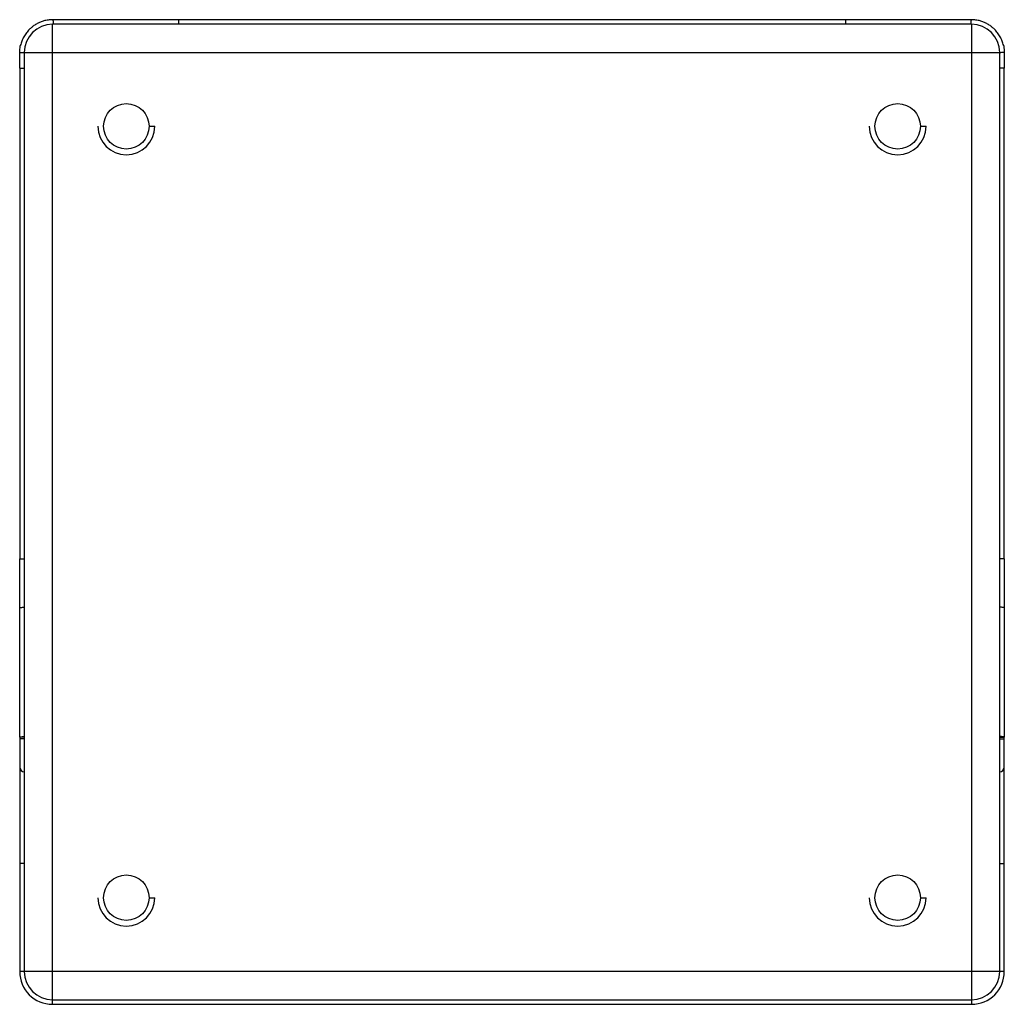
# Paper-space layout '_Bottom' of a CAD drawing. Header units: millimetres. Extents: x -94 to 774, y -94 to 774.
import ezdxf

# ---------------------------------------------------------------- set-up
doc = ezdxf.new("R2010")
doc.units = ezdxf.units.MM

psp = doc.layouts.new('_Bottom')

# ---------------------------------------------------------------- linework, layer by layer
at = {"color": 7, "linetype": 'Continuous', "lineweight": 25}
for p, q in [((634.01, 774), (45.99, 774)), ((45.99, 773.93), (45.99, 773.89)), ((-65, -94), (-65, 770)), ((745, 770), (-65, 770)), ((745, 770), (745, -94)), ((-90, 745), (-90, -65)), ((-90, 745), (770, 745)), ((770, -65), (770, 745)), ((-94, 731.15), (-94, 298.85)), ((774, 298.85), (774, 731.15)), ((20, 680), (25, 680)), ((700, 680), (705, 680)), ((-94, 141.37), (-94, 115)), ((-90, 141.37), (-94, 141.37)), ((-90, 140), (-94, 140)), ((770, 141.37), (774, 141.37)), ((770, 140), (774, 140)), ((774, 115), (774, 141.42)), ((-94, 30), (-94, -65)), ((774, -65), (774, 30)), ((20, 0), (25, 0)), ((700, 0), (705, 0)), ((774, -65), (-94, -65)), ((-65, -90), (745, -90)), ((-65, -94), (745, -94))]:
    psp.add_line(p, q, dxfattribs=at)
for centre in [(0, 680), (680, 680), (0, 0), (680, 0)]:
    psp.add_circle(centre, 20, dxfattribs=at)
for centre, radius, start, end in [((-65, 745), 25, 90, 180), ((745, 745), 25, 0, 90), ((0, 680), 25, 180, 0), ((680, 680), 25, 180, 0), ((-90, 115), 4, 180, 270), ((770, 115), 4, 270, 0), ((0, 0), 25, 180, 0), ((680, 0), 25, 180, 0), ((-65, -65), 29, 180, 270), ((-65, -65), 25, 180, 270), ((745, -65), 29, 270, 0), ((745, -65), 25, 270, 0)]:
    psp.add_arc(centre, radius, start, end, dxfattribs=at)
for points, knots in [([(-64.92, 773.95), (-66.28, 773.9), (-68.87, 773.8), (-72.52, 773.01), (-75.71, 771.94), (-78.67, 770.56), (-81.31, 768.95), (-83.63, 767.17), (-85.9, 765.07), (-88.23, 762.37), (-90.43, 758.91), (-92.22, 755.17), (-92.95, 752.58), (-93.3, 751.32)], [0, 0, 0, 0, 0.104528, 0.19956, 0.28537, 0.362163, 0.449966, 0.521212, 0.585744, 0.68675, 0.792308, 0.898433, 1, 1, 1, 1]), ([(45.99, 773.95), (42.56, 773.95), (36.07, 773.95), (26.87, 773.95), (18.75, 773.95), (12.1, 773.95), (6.79, 773.95), (2.68, 773.95), (-0.95, 773.95), (-4.98, 773.95), (-10.01, 773.95), (-16.44, 773.95), (-23.99, 773.95), (-32.66, 773.95), (-42.43, 773.95), (-53.31, 773.95), (-60.92, 773.95), (-64.92, 773.95)], [0, 0, 0, 0, 0.092393, 0.1751, 0.248125, 0.311468, 0.354448, 0.391453, 0.422483, 0.452483, 0.500336, 0.558309, 0.626401, 0.704614, 0.79295, 0.891411, 1, 1, 1, 1]), ([(-64.92, 773.93), (-64.88, 773.89), (-64.81, 773.8), (-64.71, 773.43), (-64.61, 772.88), (-64.53, 772.18), (-64.48, 771.37), (-64.45, 770.62), (-64.45, 770.16), (-64.45, 770)], [0, 0, 0, 0, 0.122735, 0.281157, 0.439548, 0.597907, 0.756302, 0.914719, 1, 1, 1, 1]), ([(45.99, 773.89), (45.99, 773.88), (45.99, 773.86), (45.99, 773.2), (45.99, 772.03), (45.99, 770.84), (45.99, 770.16), (45.99, 770)], [0, 0, 0, 0, 0.082544, 0.359681, 0.636817, 0.913954, 1, 1, 1, 1]), ([(646.65, 774), (646.47, 774), (642.25, 774), (638.04, 774), (634.01, 774)], [0, 0, 0, 0, 0.04378, 1, 1, 1, 1]), ([(634.01, 773.97), (634.01, 773.97), (634.01, 773.98), (634.01, 773.22), (634.01, 772.02), (634.01, 770.84), (634.01, 770.16), (634.01, 770)], [0, 0, 0, 0, 0.231993, 0.463985, 0.695978, 0.92797, 1, 1, 1, 1]), ([(745, 774), (741.6, 774), (735.16, 774), (726.02, 774), (717.93, 774), (711.31, 774), (706.01, 774), (701.91, 774), (698.28, 774), (694.25, 774), (689.23, 774), (682.79, 774), (675.22, 774), (666.52, 774), (656.87, 774), (650.12, 774), (646.65, 774)], [0, 0, 0, 0, 0.104227, 0.197528, 0.279906, 0.351364, 0.399849, 0.441593, 0.476597, 0.510442, 0.564425, 0.629825, 0.706641, 0.794875, 0.89453, 1, 1, 1, 1]), ([(744.92, 773.93), (744.88, 773.89), (744.81, 773.8), (744.71, 773.43), (744.61, 772.88), (744.53, 772.17), (744.48, 771.37), (744.45, 770.62), (744.45, 770.16), (744.45, 770)], [0, 0, 0, 0, 0.122739, 0.281159, 0.43955, 0.597914, 0.756324, 0.914763, 1, 1, 1, 1]), ([(745, 773.97), (744.98, 773.99), (744.95, 774), (744.92, 773.95), (744.92, 773.93)], [0, 0, 0, 0, 0.670294, 1, 1, 1, 1]), ([(773.31, 751.31), (772.95, 752.58), (772.22, 755.17), (770.43, 758.91), (768.23, 762.37), (765.91, 765.06), (763.63, 767.17), (761.31, 768.95), (758.68, 770.56), (755.71, 771.94), (752.52, 773.01), (748.87, 773.8), (746.28, 773.9), (744.92, 773.95)], [0, 0, 0, 0, 0.101591, 0.207754, 0.313262, 0.414232, 0.478783, 0.550051, 0.637861, 0.714629, 0.800449, 0.895555, 1, 1, 1, 1]), ([(-94, 745), (-93.96, 746.92), (-93.9, 749.38), (-93.14, 751.7), (-92.97, 752.21)], [0, 0, 0, 0, 0.780721, 1, 1, 1, 1]), ([(772.97, 752.2), (773.14, 751.69), (773.9, 749.38), (773.96, 746.92), (774, 745)], [0, 0, 0, 0, 0.219007, 1, 1, 1, 1]), ([(-94, 731.15), (-94, 733.74), (-94, 738.35), (-94, 742.97), (-94, 745)], [0, 0, 0, 0, 0.5600024, 1, 1, 1, 1]), ([(-94, 745), (-93.98, 744.99), (-93.94, 744.98), (-93.63, 744.97), (-93.15, 744.96), (-92.51, 744.94), (-91.75, 744.94), (-90.9, 744.93), (-90.29, 744.93), (-89.98, 744.93), (-89.97, 744.93)], [0, 0, 0, 0, 0.142164, 0.284343, 0.42655, 0.568728, 0.710878, 0.85306, 0.995261, 1, 1, 1, 1]), ([(774, 745), (773.94, 744.99), (773.82, 744.97), (772.89, 744.95), (771.58, 744.93), (770.5, 744.93), (769.98, 744.93), (769.97, 744.93)], [0, 0, 0, 0, 0.248878, 0.497796, 0.746629, 0.995555, 1, 1, 1, 1]), ([(774, 745), (774, 742.42), (774, 737.8), (774, 733.18), (774, 731.15)], [0, 0, 0, 0, 0.559997, 1, 1, 1, 1]), ([(-94, 255.76), (-94, 263.8), (-94, 278.15), (-94, 292.52), (-94, 298.85)], [0, 0, 0, 0, 0.559997, 1, 1, 1, 1]), ([(774, 298.85), (774, 290.8), (774, 276.43), (774, 262.07), (774, 255.76)], [0, 0, 0, 0, 0.559994, 1, 1, 1, 1]), ([(-94, 255.76), (-93.94, 255.79), (-93.82, 255.84), (-92.89, 255.91), (-91.57, 255.97), (-90.52, 255.97), (-90, 255.98)], [0, 0, 0, 0, 0.250037, 0.500117, 0.750109, 1, 1, 1, 1]), ([(-94, 141.37), (-94, 152.03), (-94, 173.31), (-94, 203.1), (-94, 230.57), (-94, 247.37), (-94, 255.76)], [0, 0, 0, 0, 0.2811685, 0.5615777, 0.7811818, 1, 1, 1, 1]), ([(774, 255.76), (773.94, 255.79), (773.82, 255.84), (772.89, 255.91), (771.57, 255.97), (770.52, 255.97), (770, 255.98)], [0, 0, 0, 0, 0.250036, 0.500113, 0.750103, 1, 1, 1, 1]), ([(774, 255.76), (774, 245.08), (774, 223.68), (774, 193.94), (774, 166.47), (774, 149.74), (774, 141.37)], [0, 0, 0, 0, 0.278633, 0.558479, 0.779024, 1, 1, 1, 1]), ([(-94, 141.37), (-93.94, 141.46), (-93.82, 141.64), (-92.89, 141.86), (-91.58, 142), (-90.51, 142.06), (-90, 142.05), (-90, 142.05)], [0, 0, 0, 0, 0.249995, 0.49999, 0.749985, 0.99998, 1, 1, 1, 1]), ([(774, 141.37), (773.94, 141.46), (773.82, 141.64), (772.89, 141.86), (771.58, 142), (770.51, 142.06), (770, 142.05), (770, 142.05)], [0, 0, 0, 0, 0.249996, 0.499991, 0.749987, 0.999982, 1, 1, 1, 1]), ([(-93.99, 114.65), (-93.99, 112.93), (-93.99, 108.76), (-93.99, 101.74), (-93.99, 93.4), (-93.99, 83.44), (-93.99, 71.83), (-93.99, 58.53), (-93.99, 44.48), (-93.99, 34.88), (-93.99, 30)], [0, 0, 0, 0, 0.065184, 0.157949, 0.259479, 0.368444, 0.514017, 0.668996, 0.831779, 1, 1, 1, 1]), ([(773.99, 30), (773.99, 34.59), (773.99, 43.4), (773.99, 56.07), (773.99, 67.67), (773.99, 78.26), (773.99, 87.9), (773.99, 96.63), (773.99, 104.51), (773.99, 110.44), (773.99, 113.7), (773.99, 114.65)], [0, 0, 0, 0, 0.158139, 0.303809, 0.437993, 0.561572, 0.675315, 0.779884, 0.875839, 0.963891, 1, 1, 1, 1]), ([(-90, 30), (-90.52, 30), (-91.57, 30), (-92.89, 30), (-93.82, 30), (-93.94, 30), (-94, 30)], [0, 0, 0, 0, 0.2502485, 0.500497, 0.7507455, 1, 1, 1, 1]), ([(770, 30), (770.52, 30), (771.57, 30), (772.89, 30), (773.82, 30), (773.94, 30), (774, 30)], [0, 0, 0, 0, 0.250266, 0.500531, 0.750797, 1, 1, 1, 1])]:
    psp.add_open_spline(points, degree=3, knots=knots, dxfattribs=at)
for points in [[(-94, 731.15), (-93.94, 731.15), (-93.82, 731.15), (-92.89, 731.15), (-91.57, 731.15), (-90.52, 731.15), (-90, 731.15)], [(774, 731.15), (773.94, 731.15), (773.82, 731.15), (772.89, 731.15), (771.57, 731.15), (770.52, 731.15), (770, 731.15)], [(-94, 298.85), (-93.94, 298.85), (-93.82, 298.85), (-92.89, 298.85), (-91.57, 298.85), (-90.52, 298.85), (-90, 298.85)], [(774, 298.85), (773.94, 298.85), (773.82, 298.85), (772.89, 298.85), (771.57, 298.85), (770.52, 298.85), (770, 298.85)]]:
    psp.add_open_spline(points, degree=3, dxfattribs=at)

doc.saveas('drawing.dxf')
